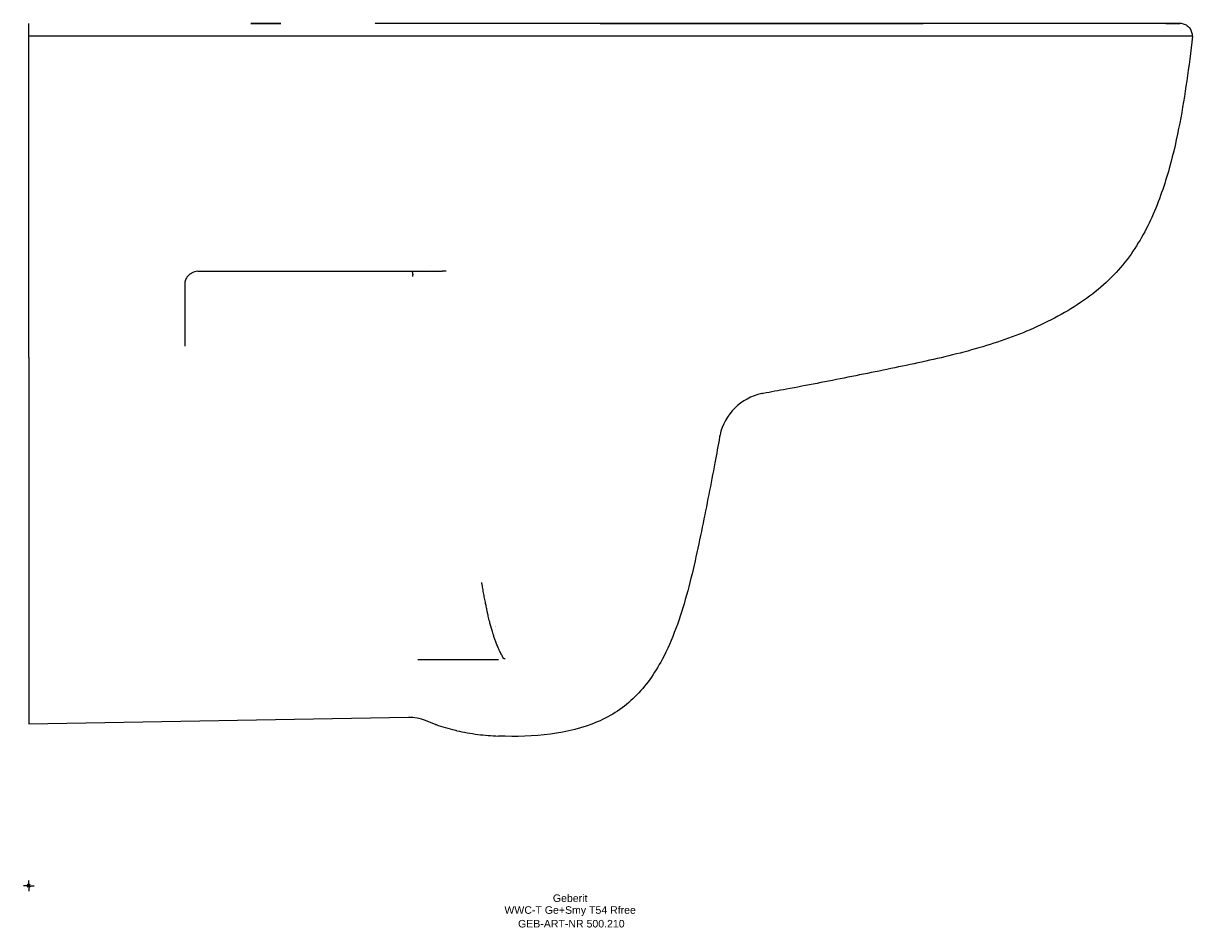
# Model space of a CAD drawing. Header units: millimetres. Extents: x -2 to 540, y -19 to 400.
import ezdxf
from ezdxf.enums import TextEntityAlignment as Align

# ---------------------------------------------------------------- set-up
doc = ezdxf.new("R2010")
doc.units = ezdxf.units.MM
doc.layers.get('0').update_dxf_attribs({"linetype": 'CONTINUOUS'})
for name, color, linetype, lineweight in [('Arbeitspunkt(DIN)', 7, 'CONTINUOUS', 25), ('GEB-ART-NR', 1, 'CONTINUOUS', 18), ('GEB-BEZUG', 2, 'CONTINUOUS', 25), ('GEB-TEXT', 5, 'CONTINUOUS', 18)]:
    doc.layers.add(name, color=color, linetype=linetype, lineweight=lineweight)
doc.layers.add('GEB-KONTUR-A', color=5, linetype='CONTINUOUS')
doc.styles.get("Standard").update_dxf_attribs({"font": 'arial.ttf'})

# ---------------------------------------------------------------- blocks, each defined once
blk = doc.blocks.new('Einfügepunkt')
at = {"layer": 'GEB-BEZUG'}
for p, q in [((-0.71, -0.71), (0.71, 0.71)), ((-0.71, 0.71), (0.71, -0.71))]:
    blk.add_line(p, q, dxfattribs=at)

msp = doc.modelspace()

# ---------------------------------------------------------------- linework, layer by layer
at = {"layer": 'Arbeitspunkt(DIN)', "ltscale": 25}
for q in [(-2.5, 0), (0, 2.5), (0, -2.5), (2.5, 0)]:
    msp.add_line((0, 0), q, dxfattribs=at)
at = {"layer": 'GEB-KONTUR-A', "ltscale": 25}
for p, q in [((504.88, 400), (504.88, 400)), ((186.55, 287.59), (186.55, 287.59)), ((186.57, 287.59), (186.57, 287.59)), ((0, 245.09), (0, 225.36)), ((0, 225.36), (0, 105)), ((214.43, 120.25), (214.43, 120.25)), ((214.46, 120.16), (214.46, 120.16)), ((216.64, 120.25), (216.64, 120.25)), ((216.66, 120.14), (216.66, 120.14)), ((176.11, 78.09), (0, 74.9))]:
    msp.add_line(p, q, dxfattribs=at)
msp.add_arc((78.5, 279), 6, 90.004, 120.613, dxfattribs=at)
for centre, major_axis, ratio, start_param, end_param in [((534.57, 395.19), (4.87, -2.29), 0.868375, 1.716758, 2.067928), ((534.63, 395.51), (4.79, -1.99), 0.840593, 1.298269, 1.66595), ((535.51, 394.63), (1.99, -4.79), 0.840593, 1.475643, 1.843323), ((535.19, 394.57), (2.29, -4.87), 0.868376, 1.073655, 1.424832), ((193.6, 291), (0, -6), 0.001054, 6.283176, 6.283183), ((345.15, 203.77), (-17.72, -17.64), 1, 4.133053, 5.285698), ((345.15, 203.77), (-18.09, -17.25), 1, 4.125789, 4.154501), ((345.15, 203.77), (-17.91, -17.45), 1, 5.296492, 5.331638), ((213.03, 107.5), (22.19, 1.99), 0.134496, 5.043725, 5.066298), ((235.88, 110.75), (74.8, 9.72), 0.538177, 4.122389, 4.267119), ((268.01, 121.85), (99.85, 28.32), 0.443654, 3.953044, 4.067128)]:
    msp.add_ellipse(centre, major_axis=major_axis, ratio=ratio, start_param=start_param, end_param=end_param, dxfattribs=at)
for points, knots in [([(0, 394), (0, 394.42), (0, 394.83), (0, 395.24), (0, 395.64), (0, 396.04), (0, 396.42), (0, 396.74), (0, 397.05), (0, 397.34), (0, 397.63), (0, 397.91), (0, 398.16), (0, 398.19), (0, 398.22), (0, 398.24), (0, 398.49), (0, 398.72), (0, 398.92), (0, 399.12), (0, 399.29), (0, 399.44), (0, 399.45), (0, 399.47), (0, 399.48), (0, 399.65), (0, 399.78), (0, 399.87), (0, 399.95), (0, 400), (0, 400)], [-0.9420141, -0.9420141, -0.9420141, -0.9420141, -0.8174848, -0.8174848, -0.8174848, -0.6929294, -0.6929294, -0.6929294, -0.5876513, -0.5876513, -0.5876513, -0.4822938, -0.4822938, -0.4822938, -0.471007, -0.471007, -0.471007, -0.3656474, -0.3656474, -0.3656474, -0.2603673, -0.2603673, -0.2603673, -0.2490847, -0.2490847, -0.2490847, -0.1245293, -0.1245293, -0.1245293, 0, 0, 0, 0]), ([(110, 400), (109.9, 400), (109.85, 400), (109.77, 400), (109.67, 400), (109.57, 400), (109.46, 400), (108.9, 400), (108.35, 400), (107.82, 400), (107.65, 400), (107.49, 400), (107.32, 400), (106.81, 400), (106.32, 400), (105.86, 400), (105.72, 400), (105.58, 400), (105.44, 400), (105.31, 400), (105.17, 400), (105.05, 400), (104.92, 400), (104.8, 400), (104.69, 400), (104.57, 400), (104.45, 400), (104.34, 400), (104.23, 400), (104.13, 400), (104.04, 400), (103.84, 400), (103.67, 400), (103.53, 400), (103.46, 400), (103.4, 400), (103.34, 400), (103.28, 400), (103.23, 400), (103.19, 400), (103.15, 400), (103.11, 400), (103.08, 400), (103.05, 400), (103.03, 400), (103.02, 400), (103, 400), (103, 400), (103, 400), (103, 400), (103.18, 400), (103.53, 400), (103.6, 400), (103.68, 400), (103.77, 400), (103.85, 400), (103.94, 400), (104.04, 400), (104.13, 400), (104.23, 400), (104.34, 400), (104.45, 400), (104.56, 400), (104.68, 400), (104.79, 400), (104.92, 400), (105.05, 400), (105.17, 400), (105.3, 400), (105.44, 400), (105.86, 400), (106.33, 400), (106.82, 400), (106.98, 400), (107.15, 400), (107.32, 400), (107.49, 400), (107.67, 400), (107.85, 400), (108.02, 400), (108.2, 400), (108.38, 400), (108.73, 400), (109.09, 400), (109.45, 400), (109.63, 400), (109.82, 400), (110, 400), (110.93, 400), (111.84, 400), (112.68, 400), (112.85, 400), (113.02, 400), (113.19, 400), (113.83, 400), (114.43, 400), (114.95, 400), (115.61, 400), (116.12, 400), (116.47, 400), (116.61, 400), (116.72, 400), (116.81, 400), (116.85, 400), (116.89, 400), (116.92, 400), (116.97, 400), (117, 400), (117, 400), (117, 400), (116.94, 400), (116.81, 400), (116.72, 400), (116.61, 400), (116.47, 400), (116.4, 400), (116.32, 400), (116.23, 400), (116.15, 400), (116.06, 400), (115.96, 400), (115.87, 400), (115.77, 400), (115.66, 400), (115.45, 400), (115.21, 400), (114.95, 400), (114.83, 400), (114.69, 400), (114.56, 400), (114.13, 400), (113.66, 400), (113.16, 400), (113, 400), (112.84, 400), (112.68, 400), (112.5, 400), (112.33, 400), (112.15, 400), (111.97, 400), (111.79, 400), (111.61, 400), (111.25, 400), (110.89, 400), (110.53, 400), (110.35, 400), (110.18, 400), (110, 400)], [0.0000001, 0.0000001, 0.0000001, 0.0000001, 0.005077, 0.005077, 0.005077, 0.0120992, 0.0120992, 0.0120992, 0.0503241, 0.0503241, 0.0503241, 0.0625206, 0.0625206, 0.0625206, 0.1007378, 0.1007378, 0.1007378, 0.1128854, 0.1128854, 0.1128854, 0.125, 0.125, 0.125, 0.1369079, 0.1369079, 0.1369079, 0.1495559, 0.1495559, 0.1495559, 0.1620992, 0.1620992, 0.1620992, 0.1874999, 0.1874999, 0.1874999, 0.2002839, 0.2002839, 0.2002839, 0.2128849, 0.2128849, 0.2128849, 0.2252998, 0.2252998, 0.2252998, 0.2376498, 0.2376498, 0.2376498, 0.2499999, 0.2499999, 0.2499999, 0.3124996, 0.3124996, 0.3124996, 0.3252853, 0.3252853, 0.3252853, 0.3378881, 0.3378881, 0.3378881, 0.3503047, 0.3503047, 0.3503047, 0.3626523, 0.3626523, 0.3626523, 0.3749999, 0.3749999, 0.3749999, 0.386913, 0.386913, 0.386913, 0.4248719, 0.4248719, 0.4248719, 0.4374995, 0.4374995, 0.4374995, 0.4502896, 0.4502896, 0.4502896, 0.4628968, 0.4628968, 0.4628968, 0.4876588, 0.4876588, 0.4876588, 0.4999999, 0.4999999, 0.4999999, 0.5625004, 0.5625004, 0.5625004, 0.5752891, 0.5752891, 0.5752891, 0.6249999, 0.6249999, 0.6249999, 0.6874999, 0.6874999, 0.6874999, 0.7128863, 0.7128863, 0.7128863, 0.7253017, 0.7253017, 0.7253017, 0.7499999, 0.7499999, 0.7499999, 0.7870952, 0.7870952, 0.7870952, 0.8125003, 0.8125003, 0.8125003, 0.8252818, 0.8252818, 0.8252818, 0.8378801, 0.8378801, 0.8378801, 0.8502922, 0.8502922, 0.8502922, 0.875, 0.875, 0.875, 0.8870679, 0.8870679, 0.8870679, 0.9253451, 0.9253451, 0.9253451, 0.9374727, 0.9374727, 0.9374727, 0.9504558, 0.9504558, 0.9504558, 0.9632667, 0.9632667, 0.9632667, 0.9881602, 0.9881602, 0.9881602, 1.0000001, 1.0000001, 1.0000001, 1.0000001]), ([(161.12, 400), (161.1, 400), (161.08, 400), (160.97, 400), (160.89, 400), (160.8, 400), (160.79, 400), (160.79, 400)], [0, 0, 0, 0, 0.0312348, 0.0312348, 0.21062, 0.21062, 0.227451, 0.227451, 0.227451, 0.227451]), ([(258, 400), (256.23, 400), (254.47, 400), (251.1, 400), (249.5, 400), (246.93, 400), (245.98, 400), (244.33, 400), (243.65, 400), (241.21, 400), (239.5, 400), (237.46, 400), (237.09, 400), (233.76, 400), (230.87, 400), (227.27, 400), (226.1, 400), (224.94, 400), (224.17, 400), (223.83, 400), (222.69, 400), (221.99, 400), (220.33, 400), (219.38, 400), (216.89, 400), (215.39, 400), (211.46, 400), (209.1, 400), (204.7, 400), (202.64, 400), (200.48, 400), (200.3, 400), (198.12, 400), (196.21, 400), (194.21, 400), (194.04, 400), (191.88, 400), (189.97, 400), (187.48, 400), (186.84, 400), (185.09, 400), (184.02, 400), (182.01, 400), (181.06, 400), (179.46, 400), (178.78, 400), (177.71, 400), (177.29, 400), (176.67, 400), (176.44, 400), (175.86, 400), (175.5, 400), (174.97, 400), (174.8, 400), (173.49, 400), (172.42, 400), (171.34, 400), (171.25, 400), (170.56, 400), (169.99, 400), (169.22, 400), (169, 400), (168.74, 400), (168.69, 400), (168.5, 400), (168.38, 400), (168.16, 400), (168.05, 400), (167.85, 400), (167.76, 400), (167.49, 400), (167.31, 400), (166.97, 400), (166.81, 400), (166.48, 400), (166.32, 400), (166.01, 400), (165.86, 400), (165.66, 400), (165.61, 400), (165.32, 400), (165.09, 400), (164.74, 400), (164.62, 400), (164.36, 400), (164.23, 400), (163.9, 400), (163.71, 400), (163.5, 400), (163.45, 400), (162.97, 400), (162.59, 400), (161.91, 400), (161.62, 400), (161.29, 400), (161.2, 400), (161.12, 400)], [0.0000038, 0.0000038, 0.0000038, 0.0000038, 0.0323982, 0.0323982, 0.0625, 0.0625, 0.0808949, 0.0808949, 0.09375, 0.09375, 0.125, 0.125, 0.1318071, 0.1318071, 0.1875, 0.1875, 0.203125, 0.2109375, 0.2109375, 0.21875, 0.21875, 0.2318416, 0.2318416, 0.25, 0.25, 0.2796812, 0.2796812, 0.328878, 0.328878, 0.375, 0.375, 0.3792043, 0.3792043, 0.4261805, 0.4261805, 0.4304715, 0.4304715, 0.4816671, 0.4816671, 0.5, 0.5, 0.53186, 0.53186, 0.5625, 0.5625, 0.5859375, 0.5859375, 0.6010865, 0.6010865, 0.609375, 0.609375, 0.625, 0.625, 0.6324016, 0.6324016, 0.6831189, 0.6831189, 0.6875, 0.6875, 0.71875, 0.71875, 0.7312553, 0.7312553, 0.734375, 0.734375, 0.7421875, 0.7421875, 0.75, 0.75, 0.756862, 0.756862, 0.7700114, 0.7700114, 0.7829327, 0.7829327, 0.7956355, 0.7956355, 0.808129, 0.808129, 0.8125, 0.8125, 0.8325214, 0.8325214, 0.84375, 0.84375, 0.8560633, 0.8560633, 0.875, 0.875, 0.8800575, 0.8800575, 0.9299556, 0.9299556, 0.979644, 0.979644, 0.9999999, 0.9999999, 0.9999999, 0.9999999]), ([(314.86, 400), (313.9, 400), (312.94, 400), (310.34, 400), (308.7, 400), (306.39, 400), (305.71, 400), (302.44, 400), (299.85, 400), (293.98, 400), (290.71, 400), (286.52, 400), (285.61, 400), (284.69, 400), (284.38, 400), (283.87, 400), (283.15, 400), (282.64, 400), (282.33, 400), (281.51, 400), (280.8, 400), (279.26, 400), (278.44, 400), (271.08, 400), (264.54, 400), (258, 400)], [0, 0, 0, 0, 0.0507051, 0.0507051, 0.1368346, 0.1368346, 0.172566, 0.172566, 0.3092084, 0.3092084, 0.4817228, 0.4817228, 0.5301006, 0.5301006, 0.5301006, 0.5464499, 0.5572395, 0.5680296, 0.5734248, 0.5734248, 0.6111948, 0.6111948, 0.6543676, 0.6543676, 1, 1, 1, 1]), ([(265.19, 400), (265.19, 400), (265.19, 400), (265.22, 400), (265.24, 400), (265.31, 400), (265.37, 400), (265.6, 400), (265.78, 400), (266.72, 400), (267.58, 400), (269.23, 400), (270.04, 400), (273.31, 400), (275.76, 400), (285.55, 400), (292.9, 400), (322.28, 400), (344.32, 400), (382.57, 400), (398.78, 400), (414.99, 400)], [3.605346, 3.605346, 3.605346, 3.605346, 3.620024, 3.620024, 3.635432, 3.635432, 3.6665, 3.6665, 3.728762, 3.728762, 3.980056, 3.980056, 4.225142, 4.225142, 4.959854, 4.959854, 7.16354, 7.16354, 13.774572, 13.774572, 18.638635, 18.638635, 18.638635, 18.638635]), ([(266.75, 400), (267.29, 400), (267.86, 400), (269.23, 400), (270.04, 400), (273.31, 400), (275.76, 400), (285.55, 400), (292.9, 400), (322.28, 400), (344.32, 400), (382.57, 400), (398.78, 400), (414.99, 400)], [3.81227, 3.81227, 3.81227, 3.81227, 3.980057, 3.980057, 4.225142, 4.225142, 4.959852, 4.959852, 7.163529, 7.163529, 13.774536, 13.774536, 18.638639, 18.638639, 18.638639, 18.638639]), ([(285.38, 400), (287.69, 400), (289.99, 400), (293.13, 400), (293.96, 400), (298.96, 400), (303.13, 400), (308.08, 400), (308.86, 400), (310.22, 400), (310.81, 400), (311.51, 400), (311.62, 400), (311.78, 400), (311.83, 400), (311.91, 400), (311.93, 400), (311.96, 400), (311.96, 400), (311.97, 400), (311.97, 400), (311.97, 400)], [0, 0, 0, 0, 0.691939, 0.691939, 0.941939, 0.941939, 2.19194, 2.19194, 2.426315, 2.426315, 2.602097, 2.602097, 2.635056, 2.635056, 2.650681, 2.650681, 2.658494, 2.658494, 2.658982, 2.658982, 2.659275, 2.659275, 2.659275, 2.659275]), ([(414.99, 400), (408.45, 400), (401.92, 400), (393.57, 400), (391.77, 400), (388.5, 400), (387.03, 400), (382.29, 400), (379.02, 400), (372.48, 400), (369.21, 400), (365.6, 400), (365.27, 400), (362, 400), (359.06, 400), (349.59, 400), (343.05, 400), (333.23, 400), (329.96, 400), (324.24, 400), (321.79, 400), (318.51, 400), (317.7, 400), (316.21, 400), (315.53, 400), (314.86, 400)], [0, 0, 0, 0, 0.196024, 0.196024, 0.25, 0.25, 0.293934, 0.293934, 0.391898, 0.391898, 0.489918, 0.489918, 0.5, 0.5, 0.587923, 0.587923, 0.783823, 0.783823, 0.881797, 0.881797, 0.955319, 0.955319, 0.979838, 0.979838, 1, 1, 1, 1]), ([(443.82, 400), (443.67, 400), (443.51, 400), (441.03, 400), (438.69, 400), (433.99, 400), (431.63, 400), (426.89, 400), (424.52, 400), (420.95, 400), (419.76, 400), (417.37, 400), (416.18, 400), (414.99, 400)], [0, 0, 0, 0, 0.01662, 0.01662, 0.261663, 0.261663, 0.507605, 0.507605, 0.753901, 0.753901, 0.87701, 0.87701, 1, 1, 1, 1]), ([(534, 400), (534, 400), (534, 400), (534, 400), (533.99, 400), (533.99, 400), (533.98, 400), (533.98, 400), (533.97, 400), (533.96, 400), (533.95, 400), (533.95, 400), (533.94, 400), (533.93, 400), (533.91, 400), (533.88, 400), (533.86, 400), (533.84, 400), (533.81, 400), (533.79, 400), (533.76, 400), (533.73, 400), (533.7, 400), (533.67, 400), (533.63, 400), (533.6, 400), (533.56, 400), (533.51, 400), (533.47, 400), (533.42, 400), (533.37, 400), (533.35, 400), (533.33, 400), (533.31, 400), (533.27, 400), (533.23, 400), (533.18, 400), (533.12, 400), (533.06, 400), (532.98, 400), (532.91, 400), (532.84, 400), (532.76, 400), (532.73, 400), (532.7, 400), (532.67, 400), (532.67, 400), (532.66, 400), (532.66, 400), (532.64, 400), (532.63, 400), (532.62, 400), (532.52, 400), (532.42, 400), (532.3, 400), (532.18, 400), (532.05, 400), (531.9, 400), (531.89, 400), (531.88, 400), (531.87, 400), (531.73, 400), (531.59, 400), (531.43, 400), (531.28, 400), (531.12, 400), (530.94, 400), (530.87, 400), (530.8, 400), (530.73, 400), (530.57, 400), (530.4, 400), (530.23, 400), (530.06, 400), (529.88, 400), (529.69, 400), (529.65, 400), (529.61, 400), (529.58, 400), (529.45, 400), (529.31, 400), (529.18, 400), (528.95, 400), (528.7, 400), (528.45, 400), (528.4, 400), (528.35, 400), (528.3, 400), (527.87, 400), (527.42, 400), (526.93, 400), (526.39, 400), (525.81, 400), (525.19, 400), (525.06, 400), (524.92, 400), (524.78, 400), (524.13, 400), (523.44, 400), (522.72, 400), (522, 400), (521.25, 400), (520.47, 400), (520.09, 400), (519.71, 400), (519.32, 400), (519.18, 400), (519.05, 400), (518.91, 400), (518.13, 400), (517.32, 400), (516.47, 400), (515.61, 400), (514.72, 400), (513.81, 400), (513.01, 400), (512.2, 400), (511.36, 400), (510.55, 400), (509.72, 400), (508.87, 400), (507.98, 400), (507.06, 400), (506.13, 400), (505.19, 400), (504.23, 400), (503.25, 400), (503.05, 400), (502.85, 400), (502.64, 400), (501.66, 400), (500.66, 400), (499.63, 400), (498.61, 400), (497.57, 400), (496.52, 400), (496.32, 400), (496.13, 400), (495.93, 400), (494.89, 400), (493.83, 400), (492.75, 400), (492.19, 400), (491.63, 400), (491.06, 400), (490.17, 400), (489.28, 400), (488.37, 400), (488.14, 400), (487.92, 400), (487.69, 400), (486.71, 400), (485.72, 400), (484.71, 400), (483.75, 400), (482.77, 400), (481.78, 400), (481.48, 400), (481.18, 400), (480.88, 400), (479.72, 400), (478.55, 400), (477.36, 400), (476.13, 400), (474.89, 400), (473.63, 400), (472.45, 400), (471.26, 400), (470.06, 400), (469.98, 400), (469.9, 400), (469.82, 400), (468.91, 400), (467.99, 400), (467.07, 400), (466.22, 400), (465.37, 400), (464.51, 400), (464.4, 400), (464.29, 400), (464.18, 400), (463.34, 400), (462.5, 400), (461.65, 400), (460.81, 400), (459.97, 400), (459.13, 400), (458.41, 400), (457.69, 400), (456.96, 400), (456.43, 400), (455.9, 400), (455.37, 400), (454.44, 400), (453.5, 400), (452.56, 400), (451.79, 400), (451.02, 400), (450.24, 400), (449.36, 400), (448.48, 400), (447.59, 400), (447.17, 400), (446.74, 400), (446.31, 400), (445.48, 400), (444.66, 400), (443.82, 400)], [0, 0, 0, 0, 0.0200165, 0.0200165, 0.0200165, 0.0411643, 0.0411643, 0.0411643, 0.0649318, 0.0649318, 0.0649318, 0.0716135, 0.0716135, 0.0716135, 0.1015755, 0.1015755, 0.1015755, 0.125, 0.125, 0.125, 0.1433456, 0.1433456, 0.1433456, 0.162349, 0.162349, 0.162349, 0.180463, 0.180463, 0.180463, 0.1975876, 0.1975876, 0.1975876, 0.2030813, 0.2030813, 0.2030813, 0.2149918, 0.2149918, 0.2149918, 0.2302556, 0.2302556, 0.2302556, 0.2450037, 0.2450037, 0.2450037, 0.25, 0.25, 0.25, 0.2507245, 0.2507245, 0.2507245, 0.2527539, 0.2527539, 0.2527539, 0.2685942, 0.2685942, 0.2685942, 0.2850765, 0.2850765, 0.2850765, 0.2864973, 0.2864973, 0.2864973, 0.3015826, 0.3015826, 0.3015826, 0.3163319, 0.3163319, 0.3163319, 0.322368, 0.322368, 0.322368, 0.3349174, 0.3349174, 0.3349174, 0.3474668, 0.3474668, 0.3474668, 0.3498809, 0.3498809, 0.3498809, 0.358261, 0.358261, 0.358261, 0.3723594, 0.3723594, 0.3723594, 0.375, 0.375, 0.375, 0.3981887, 0.3981887, 0.3981887, 0.4240495, 0.4240495, 0.4240495, 0.4297888, 0.4297888, 0.4297888, 0.4565194, 0.4565194, 0.4565194, 0.4829919, 0.4829919, 0.4829919, 0.4956717, 0.4956717, 0.4956717, 0.5, 0.5, 0.5, 0.5251173, 0.5251173, 0.5251173, 0.5507552, 0.5507552, 0.5507552, 0.5729413, 0.5729413, 0.5729413, 0.5944791, 0.5944791, 0.5944791, 0.6170935, 0.6170935, 0.6170935, 0.639851, 0.639851, 0.639851, 0.644535, 0.644535, 0.644535, 0.6672117, 0.6672117, 0.6672117, 0.6898238, 0.6898238, 0.6898238, 0.6939941, 0.6939941, 0.6939941, 0.7161132, 0.7161132, 0.7161132, 0.7276113, 0.7276113, 0.7276113, 0.7455195, 0.7455195, 0.7455195, 0.75, 0.75, 0.75, 0.7691967, 0.7691967, 0.7691967, 0.7876891, 0.7876891, 0.7876891, 0.7932954, 0.7932954, 0.7932954, 0.8148066, 0.8148066, 0.8148066, 0.8370426, 0.8370426, 0.8370426, 0.857909, 0.857909, 0.857909, 0.8592787, 0.8592787, 0.8592787, 0.875, 0.875, 0.875, 0.8893904, 0.8893904, 0.8893904, 0.8912281, 0.8912281, 0.8912281, 0.9053361, 0.9053361, 0.9053361, 0.9191768, 0.9191768, 0.9191768, 0.9309681, 0.9309681, 0.9309681, 0.9395622, 0.9395622, 0.9395622, 0.9545201, 0.9545201, 0.9545201, 0.9667891, 0.9667891, 0.9667891, 0.9805906, 0.9805906, 0.9805906, 0.987238, 0.987238, 0.987238, 1, 1, 1, 1]), ([(534, 400), (534, 400), (533.98, 400), (533.78, 400), (533.39, 400), (532.7, 400), (531.93, 400), (530.81, 400), (528.73, 400), (523.57, 400), (514.49, 400), (502.84, 400), (492.93, 400), (481.95, 400), (469.97, 400), (459.24, 400), (451.29, 400), (447.76, 400), (446.52, 400)], [0, 0, 0, 0, 0.0716025, 0.143205, 0.2148076, 0.2506088, 0.2864101, 0.3222113, 0.3580126, 0.4296151, 0.5728201, 0.6444227, 0.7160252, 0.7876277, 0.8592302, 0.9308327, 0.966634, 0.9860772, 0.9860772, 0.9860772, 0.9860772]), ([(256.55, 394), (253.83, 394), (247.98, 394), (236, 394), (220.91, 394), (203.44, 394), (180.91, 394), (153.97, 394), (122.99, 394), (92.75, 394), (62.63, 394), (32.02, 394), (10.87, 394), (0, 394)], [0, 0, 0, 0, 0.026668, 0.058066, 0.120861, 0.183657, 0.246452, 0.372044, 0.497635, 0.623226, 0.748817, 0.874409, 1, 1, 1, 1]), ([(0, 285), (0, 285.85), (0, 286.72), (0, 288.51), (0, 289.44), (0, 291.35), (0, 292.32), (0, 293.74), (0, 294.16), (0, 295.56), (0, 296.54), (0, 298.53), (0, 299.55), (0, 301.08), (0, 301.57), (0, 302.72), (0, 303.37), (0, 304.53), (0, 305.03), (0, 305.63), (0, 305.73), (0, 305.86), (0, 305.89), (0, 306.14), (0, 306.37), (0, 306.81), (0, 307.03), (0, 307.48), (0, 307.7), (0, 308), (0, 308.08), (0, 308.18), (0, 308.19), (0, 308.21), (0, 308.22), (0, 308.46), (0, 308.7), (0, 309.19), (0, 309.43), (0, 309.78), (0, 309.89), (0, 310.91), (0, 311.84), (0, 313.72), (0, 314.67), (0, 316.59), (0, 317.56), (0, 318.83), (0, 319.1), (0, 320.4), (0, 321.44), (0, 323.62), (0, 324.77), (0, 327.1), (0, 328.28), (0, 330.4), (0, 331.31), (0, 332.65), (0, 333.06), (0, 333.66), (0, 333.89), (0, 334.12), (0, 334.16), (0, 334.17), (0, 334.34), (0, 334.5), (0, 334.82), (0, 334.98), (0, 335.29), (0, 335.45), (0, 335.61), (0, 335.63), (0, 335.65), (0, 335.66), (0, 336.74), (0, 337.82), (0, 339.92), (0, 340.94), (0, 342.97), (0, 343.98), (0, 346), (0, 347.01), (0, 349), (0, 349.97), (0, 351.01), (0, 351.08), (0, 352.04), (0, 352.95), (0, 354.74), (0, 355.63), (0, 357.38), (0, 358.25), (0, 359.97), (0, 360.81), (0, 362.26), (0, 362.86), (0, 363.7), (0, 363.93), (0, 364.26), (0, 364.36), (0, 364.51), (0, 364.56), (0, 364.61), (0, 364.61), (0, 364.71), (0, 364.8), (0, 364.95), (0, 365.02), (0, 365.09), (0, 365.09), (0, 365.09), (0, 365.1), (0, 365.26), (0, 365.43), (0, 365.71), (0, 365.82), (0, 365.98), (0, 366.02), (0, 366.09), (0, 366.11), (0, 366.14), (0, 366.15), (0, 366.82), (0, 367.48), (0, 368.88), (0, 369.61), (0, 370.77), (0, 371.18), (0, 372.15), (0, 372.7), (0, 373.97), (0, 374.7), (0, 376.13), (0, 376.84), (0, 377.95), (0, 378.34), (0, 379.39), (0, 380.05), (0, 381.36), (0, 382), (0, 383.29), (0, 383.93), (0, 385.21), (0, 385.84), (0, 387.09), (0, 387.71), (0, 388.93), (0, 389.54), (0, 390.79), (0, 391.43), (0, 392.66), (0, 393.26), (0, 393.9), (0, 393.95), (0, 394)], [0, 0, 0, 0, 0.032778, 0.032778, 0.066816, 0.066816, 0.101024, 0.101024, 0.115693, 0.115693, 0.148453, 0.148453, 0.181514, 0.181514, 0.197165, 0.197165, 0.217665, 0.217665, 0.23304, 0.23304, 0.235923, 0.235923, 0.236956, 0.236956, 0.243678, 0.243678, 0.250422, 0.250422, 0.257244, 0.257244, 0.259984, 0.259984, 0.260372, 0.260372, 0.260594, 0.260594, 0.268245, 0.268245, 0.275782, 0.275782, 0.279165, 0.279165, 0.30733, 0.30733, 0.335297, 0.335297, 0.362982, 0.362982, 0.370705, 0.370705, 0.399084, 0.399084, 0.429543, 0.429543, 0.460003, 0.460003, 0.483029, 0.483029, 0.493103, 0.493103, 0.497825, 0.498706, 0.498706, 0.498847, 0.498847, 0.502977, 0.502977, 0.507391, 0.507391, 0.511666, 0.511666, 0.512002, 0.512002, 0.512272, 0.512272, 0.541209, 0.541209, 0.567877, 0.567877, 0.593546, 0.593546, 0.618878, 0.618878, 0.642658, 0.642658, 0.644209, 0.644209, 0.665998, 0.665998, 0.686945, 0.686945, 0.707164, 0.707164, 0.726423, 0.726423, 0.74013, 0.74013, 0.74527, 0.74527, 0.747518, 0.747518, 0.748573, 0.748573, 0.748692, 0.748692, 0.750726, 0.750726, 0.752634, 0.752634, 0.752727, 0.752727, 0.7528, 0.7528, 0.757714, 0.757714, 0.760656, 0.760656, 0.761943, 0.761943, 0.762546, 0.762546, 0.762755, 0.762755, 0.78125, 0.78125, 0.801286, 0.801286, 0.8125, 0.8125, 0.827275, 0.827275, 0.846406, 0.846406, 0.864921, 0.864921, 0.875, 0.875, 0.891828, 0.891828, 0.908212, 0.908212, 0.924182, 0.924182, 0.939764, 0.939764, 0.954823, 0.954823, 0.969558, 0.969558, 0.984779, 0.984779, 0.998879, 0.998879, 1, 1, 1, 1]), ([(525.39, 394), (525.14, 394), (524.89, 394), (521.45, 394), (517.79, 394), (510.8, 394), (507.68, 394), (503, 394), (501.61, 394), (495.29, 394), (490.02, 394), (481.68, 394), (478.84, 394), (472.99, 394), (469.97, 394), (464.43, 394), (461.95, 394), (458.8, 394), (458.18, 394), (454.4, 394), (451.2, 394), (445.89, 394), (443.82, 394), (440.52, 394), (439.31, 394), (434.77, 394), (431.42, 394), (421.27, 394), (414.44, 394), (406.7, 394), (405.79, 394), (402.36, 394), (399.83, 394), (393.87, 394), (390.44, 394), (386.78, 394), (386.56, 394), (380.16, 394), (373.99, 394), (367.36, 394), (366.91, 394), (359.63, 394), (352.8, 394), (340.89, 394), (335.8, 394), (328.99, 394), (327.26, 394), (318.74, 394), (311.94, 394), (298.36, 394), (291.57, 394), (275.37, 394), (265.96, 394), (256.55, 394)], [0, 0, 0, 0, 0.005544, 0.005544, 0.075248, 0.075248, 0.125, 0.125, 0.14539, 0.14539, 0.215488, 0.215488, 0.25, 0.25, 0.284924, 0.284924, 0.3125, 0.3125, 0.319273, 0.319273, 0.353432, 0.353432, 0.375, 0.375, 0.387532, 0.387532, 0.421778, 0.421778, 0.490794, 0.490794, 0.5, 0.5, 0.525509, 0.525509, 0.560244, 0.560244, 0.5625, 0.5625, 0.625, 0.625, 0.629543, 0.629543, 0.698593, 0.698593, 0.75, 0.75, 0.767477, 0.767477, 0.836209, 0.836209, 0.904809, 0.904809, 1, 1, 1, 1]), ([(540, 394), (539.1, 386.71), (537.39, 373.27), (534.24, 353.99), (530.4, 336.52), (525.81, 321.58), (521.42, 310.37), (515.84, 299.4), (508.93, 289.11), (500.14, 279.68), (486.09, 268.47), (464.95, 257.17), (442.15, 249.57), (423.32, 244.87), (404.21, 240.71), (380.04, 235.78), (357.31, 231.37), (344.36, 229.02), (340.79, 228.39)], [0, 0, 0, 0, 0.093333, 0.186665, 0.279998, 0.326664, 0.37333, 0.415771, 0.458212, 0.500653, 0.543094, 0.627976, 0.712858, 0.755299, 0.79774, 0.882622, 0.967504, 1, 1, 1, 1]), ([(540, 394), (540, 394), (540, 394), (540, 394), (539.99, 394), (539.99, 394), (539.99, 394), (539.98, 394), (539.97, 394), (539.96, 394), (539.96, 394), (539.94, 394), (539.93, 394), (539.92, 394), (539.9, 394), (539.88, 394), (539.88, 394), (539.88, 394), (539.88, 394), (539.86, 394), (539.84, 394), (539.81, 394), (539.81, 394), (539.81, 394), (539.81, 394), (539.79, 394), (539.78, 394), (539.76, 394), (539.74, 394), (539.73, 394), (539.71, 394), (539.66, 394), (539.61, 394), (539.54, 394), (539.47, 394), (539.4, 394), (539.3, 394), (539.23, 394), (539.14, 394), (539.03, 394), (538.94, 394), (538.83, 394), (538.71, 394), (538.7, 394), (538.69, 394), (538.68, 394), (538.66, 394), (538.65, 394), (538.63, 394), (538.62, 394), (538.61, 394), (538.59, 394), (538.57, 394), (538.55, 394), (538.52, 394), (538.42, 394), (538.3, 394), (538.18, 394), (538.03, 394), (537.87, 394), (537.7, 394), (537.6, 394), (537.49, 394), (537.37, 394), (537.25, 394), (537.12, 394), (536.99, 394), (536.71, 394), (536.4, 394), (536.06, 394), (535.86, 394), (535.64, 394), (535.42, 394), (535.11, 394), (534.79, 394), (534.45, 394), (534.33, 394), (534.21, 394), (534.08, 394), (533.65, 394), (533.19, 394), (532.7, 394), (532.68, 394), (532.65, 394), (532.63, 394), (532.09, 394), (531.53, 394), (530.93, 394), (530.34, 394), (529.71, 394), (529.06, 394), (528.41, 394), (527.74, 394), (527.04, 394), (526.5, 394), (525.95, 394), (525.39, 394)], [0, 0, 0, 0, 0.037357, 0.037357, 0.037357, 0.075719, 0.075719, 0.075719, 0.115791, 0.115791, 0.115791, 0.157052, 0.157052, 0.157052, 0.200242, 0.200242, 0.200242, 0.203226, 0.203226, 0.203226, 0.249196, 0.249196, 0.249196, 0.25, 0.25, 0.25, 0.278552, 0.278552, 0.278552, 0.298635, 0.298635, 0.298635, 0.354132, 0.354132, 0.354132, 0.40761, 0.40761, 0.40761, 0.453805, 0.453805, 0.453805, 0.496244, 0.496244, 0.496244, 0.5, 0.5, 0.5, 0.505088, 0.505088, 0.505088, 0.509188, 0.509188, 0.509188, 0.516636, 0.516636, 0.516636, 0.549958, 0.549958, 0.549958, 0.588028, 0.588028, 0.588028, 0.610244, 0.610244, 0.610244, 0.633732, 0.633732, 0.633732, 0.682171, 0.682171, 0.682171, 0.71121, 0.71121, 0.71121, 0.75, 0.75, 0.75, 0.763372, 0.763372, 0.763372, 0.809953, 0.809953, 0.809953, 0.812421, 0.812421, 0.812421, 0.862978, 0.862978, 0.862978, 0.913085, 0.913085, 0.913085, 0.96251, 0.96251, 0.96251, 1, 1, 1, 1]), ([(0, 245.09), (0, 245.51), (0, 245.93), (0, 246.34), (0, 246.76), (0, 247.18), (0, 247.59), (0, 248.02), (0, 248.43), (0, 248.85), (0, 249.28), (0, 249.7), (0, 250.12), (0, 250.55), (0, 250.97), (0, 251.39), (0, 251.83), (0, 252.25), (0, 252.67), (0, 252.88), (0, 253.09), (0, 253.29), (0, 253.31), (0, 253.32), (0, 253.34), (0, 253.41), (0, 253.5), (0, 253.59), (0, 253.67), (0, 253.76), (0, 253.84), (0, 253.89), (0, 253.94), (0, 253.99), (0, 254.01), (0, 254.04), (0, 254.06), (0, 254.07), (0, 254.08), (0, 254.1), (0, 254.1), (0, 254.1), (0, 254.11), (0, 254.62), (0, 255.13), (0, 255.64), (0, 256.16), (0, 256.69), (0, 257.21), (0, 257.6), (0, 258), (0, 258.39), (0, 258.93), (0, 259.46), (0, 259.99), (0, 260.53), (0, 261.07), (0, 261.61), (0, 261.79), (0, 261.97), (0, 262.14), (0, 262.28), (0, 262.41), (0, 262.54), (0, 262.62), (0, 262.7), (0, 262.79), (0, 262.88), (0, 262.96), (0, 263.05), (0, 263.12), (0, 263.2), (0, 263.27), (0, 263.29), (0, 263.3), (0, 263.31), (0, 263.32), (0, 263.33), (0, 263.34), (0, 263.34), (0, 263.34), (0, 263.35), (0, 263.54), (0, 263.73), (0, 263.92), (0, 264.37), (0, 264.83), (0, 265.28), (0, 265.96), (0, 266.63), (0, 267.32), (0, 267.55), (0, 267.78), (0, 268.01), (0, 268.71), (0, 269.41), (0, 270.12), (0, 270.86), (0, 271.6), (0, 272.34), (0, 272.75), (0, 273.15), (0, 273.56), (0, 274.31), (0, 275.07), (0, 275.84), (0, 276.64), (0, 277.44), (0, 278.25), (0, 279.08), (0, 279.91), (0, 280.75), (0, 281.63), (0, 282.52), (0, 283.41), (0, 283.94), (0, 284.47), (0, 285)], [0, 0, 0, 0, 0.0354985, 0.0354985, 0.0354985, 0.0717393, 0.0717393, 0.0717393, 0.1087956, 0.1087956, 0.1087956, 0.1472324, 0.1472324, 0.1472324, 0.1866657, 0.1866657, 0.1866657, 0.2272294, 0.2272294, 0.2272294, 0.2470526, 0.2470526, 0.2470526, 0.2486897, 0.2486897, 0.2486897, 0.2560257, 0.2560257, 0.2560257, 0.2626728, 0.2626728, 0.2626728, 0.2665209, 0.2665209, 0.2665209, 0.2683849, 0.2683849, 0.2683849, 0.2693023, 0.2693023, 0.2693023, 0.2695837, 0.2695837, 0.2695837, 0.3111219, 0.3111219, 0.3111219, 0.3535337, 0.3535337, 0.3535337, 0.3858147, 0.3858147, 0.3858147, 0.4291943, 0.4291943, 0.4291943, 0.4736652, 0.4736652, 0.4736652, 0.4880614, 0.4880614, 0.4880614, 0.4991072, 0.4991072, 0.4991072, 0.5053886, 0.5053886, 0.5053886, 0.5111596, 0.5111596, 0.5111596, 0.5161822, 0.5161822, 0.5161822, 0.517124, 0.517124, 0.517124, 0.5176461, 0.5176461, 0.5176461, 0.5179259, 0.5179259, 0.5179259, 0.53125, 0.53125, 0.53125, 0.5625, 0.5625, 0.5625, 0.6092114, 0.6092114, 0.6092114, 0.625, 0.625, 0.625, 0.6728996, 0.6728996, 0.6728996, 0.7228958, 0.7228958, 0.7228958, 0.75, 0.75, 0.75, 0.8006029, 0.8006029, 0.8006029, 0.8536808, 0.8536808, 0.8536808, 0.9083437, 0.9083437, 0.9083437, 0.9658029, 0.9658029, 0.9658029, 1, 1, 1, 1]), ([(73.32, 282.04), (73.4, 282.16), (73.55, 282.4), (73.82, 282.76), (74.1, 283.09), (74.42, 283.4), (74.75, 283.69), (75, 283.87), (75.12, 283.96)], [0, 0, 0, 0, 0.188765, 0.368622, 0.539649, 0.701812, 0.855122, 1, 1, 1, 1]), ([(75.12, 283.96), (75.16, 283.98), (75.23, 284.03), (75.33, 284.1), (75.4, 284.14), (75.44, 284.16)], [0, 0, 0, 0, 0.3357035, 0.6671627, 0.9999475, 0.9999475, 0.9999475, 0.9999475]), ([(78.5, 285), (85.56, 285), (92.61, 285), (109.56, 285), (119.45, 285), (138.07, 285), (146.8, 285), (159.96, 285), (164.39, 285), (172.22, 285), (175.61, 285), (183.25, 285), (187.49, 285), (191.73, 285)], [0, 0, 0, 0, 0.1839163, 0.1839163, 0.4417103, 0.4417103, 0.6691859, 0.6691859, 0.784749, 0.784749, 0.8731693, 0.8731693, 0.9837176, 0.9837176, 0.9837176, 0.9837176]), ([(177.31, 285), (177.31, 285), (177.31, 285), (177.58, 285), (177.78, 284.86), (177.96, 284.52), (177.99, 284.43), (178.15, 283.89), (178.16, 283.29), (178.07, 282.57)], [-0.0011739, -0.0011739, -0.0011739, -0.0011739, 0, 0, 0.2413116, 0.2413116, 0.3219361, 0.3219361, 0.6450464, 0.6450464, 0.6450464, 0.6450464]), ([(72.5, 279), (72.5, 279.1), (72.5, 279.2), (72.51, 279.39), (72.52, 279.49), (72.54, 279.68), (72.55, 279.78), (72.58, 279.97), (72.59, 280.06), (72.63, 280.25), (72.65, 280.35), (72.7, 280.53), (72.72, 280.63), (72.78, 280.81), (72.81, 280.9), (72.87, 281.08), (72.91, 281.17), (72.98, 281.35), (73.02, 281.44), (73.1, 281.62), (73.14, 281.7), (73.23, 281.87), (73.28, 281.95), (73.32, 282.04)], [0, 0, 0, 0, 0.0898969, 0.0898969, 0.1811688, 0.1811688, 0.2735512, 0.2735512, 0.3669565, 0.3669565, 0.4605355, 0.4605355, 0.5539161, 0.5539161, 0.646738, 0.646738, 0.738064, 0.738064, 0.8283062, 0.8283062, 0.9164705, 0.9164705, 1, 1, 1, 1]), ([(72.5, 250.26), (72.5, 250.32), (72.5, 250.39), (72.5, 251.37), (72.5, 252.33), (72.5, 254.35), (72.5, 255.4), (72.5, 257.51), (72.5, 258.55), (72.5, 260.55), (72.5, 261.51), (72.5, 262.65), (72.5, 262.81), (72.5, 263.69), (72.5, 264.42), (72.5, 265.96), (72.5, 266.78), (72.5, 268.36), (72.5, 269.11), (72.5, 270.57), (72.5, 271.26), (72.5, 272.6), (72.5, 273.24), (72.5, 274.47), (72.5, 275.06), (72.5, 276.19), (72.5, 276.73), (72.5, 277.39), (72.5, 277.5), (72.5, 278), (72.5, 278.38), (72.5, 278.84), (72.5, 278.91), (72.5, 278.98)], [0, 0, 0, 0, 0.0090094, 0.0090094, 0.1357281, 0.1357281, 0.2637554, 0.2637554, 0.3811189, 0.3811189, 0.4835022, 0.4835022, 0.5, 0.5, 0.5742134, 0.5742134, 0.6548618, 0.6548618, 0.7269648, 0.7269648, 0.7916722, 0.7916722, 0.849947, 0.849947, 0.9025731, 0.9025731, 0.9501882, 0.9501882, 0.9599038, 0.9599038, 0.9933525, 0.9933525, 0.9994861, 0.9994861, 0.9994861, 0.9994861]), ([(320.55, 208.23), (319.82, 204.21), (317.3, 190.47), (313.62, 171.66), (309.21, 150.72), (305.35, 134.69), (300.47, 119.11), (296.27, 109.5), (293.86, 105)], [0, 0, 0, 0, 0.120889, 0.413926, 0.560444, 0.706963, 0.853481, 1, 1, 1, 1]), ([(214.51, 119.95), (214.34, 120.58), (214.17, 121.22), (214, 121.85), (213.97, 121.99), (213.93, 122.13), (213.89, 122.27), (213.88, 122.32), (213.87, 122.37), (213.85, 122.43), (213.63, 123.31), (213.41, 124.21), (213.2, 125.1), (213.06, 125.71), (212.92, 126.32), (212.79, 126.93), (212.64, 127.62), (212.49, 128.31), (212.35, 128.99), (212.22, 129.66), (212.08, 130.32), (211.95, 130.99), (211.92, 131.15), (211.89, 131.31), (211.86, 131.48), (211.69, 132.32), (211.53, 133.17), (211.37, 134.02), (211.21, 134.87), (211.06, 135.72), (210.9, 136.56), (210.75, 137.41), (210.6, 138.26), (210.45, 139.1), (210.41, 139.32), (210.37, 139.53), (210.33, 139.74), (210.28, 140.03), (210.23, 140.31), (210.18, 140.6)], [0.4307981, 0.4307981, 0.4307981, 0.4307981, 0.483958, 0.483958, 0.483958, 0.4956712, 0.4956712, 0.4956712, 0.4998915, 0.4998915, 0.4998915, 0.5742463, 0.5742463, 0.5742463, 0.6249468, 0.6249468, 0.6249468, 0.6816945, 0.6816945, 0.6816945, 0.7366564, 0.7366564, 0.7366564, 0.7499955, 0.7499955, 0.7499955, 0.8198228, 0.8198228, 0.8198228, 0.8895315, 0.8895315, 0.8895315, 0.9590997, 0.9590997, 0.9590997, 0.9765265, 0.9765265, 0.9765265, 1, 1, 1, 1]), ([(220.44, 105.36), (220.44, 105.37), (220.43, 105.37), (220.43, 105.37), (220.43, 105.38), (220.42, 105.38), (220.42, 105.38), (220.41, 105.39), (220.4, 105.39), (220.39, 105.4), (220.38, 105.41), (220.36, 105.43), (220.35, 105.44), (220.32, 105.47), (220.29, 105.5), (220.27, 105.53), (220.24, 105.56), (220.22, 105.59), (220.19, 105.62), (220.19, 105.62), (220.18, 105.63), (220.18, 105.63), (220.16, 105.66), (220.15, 105.68), (220.13, 105.71), (220.13, 105.71), (220.12, 105.72), (220.12, 105.73), (220.11, 105.73), (220.11, 105.74), (220.1, 105.75), (220.1, 105.76), (220.09, 105.76), (220.09, 105.77), (220.08, 105.79), (220.07, 105.8), (220.06, 105.82), (220.04, 105.85), (220.02, 105.88), (220.01, 105.91), (219.99, 105.94), (219.97, 105.98), (219.96, 106.01), (219.95, 106.02), (219.94, 106.04), (219.94, 106.05), (219.93, 106.06), (219.92, 106.07), (219.92, 106.09), (219.91, 106.1), (219.91, 106.11), (219.9, 106.12), (219.88, 106.16), (219.86, 106.19), (219.85, 106.22), (219.77, 106.38), (219.68, 106.54), (219.6, 106.7), (219.6, 106.71), (219.59, 106.73), (219.58, 106.74), (219.5, 106.9), (219.41, 107.07), (219.32, 107.24), (219.16, 107.55), (219, 107.86), (218.84, 108.18), (218.66, 108.54), (218.49, 108.9), (218.32, 109.27), (218.31, 109.28), (218.31, 109.29), (218.3, 109.29), (218.18, 109.56), (218.06, 109.82), (217.94, 110.09), (217.82, 110.36), (217.71, 110.63), (217.59, 110.9), (217.47, 111.18), (217.35, 111.47), (217.24, 111.75), (217.12, 112.05), (217, 112.35), (216.88, 112.65), (216.77, 112.96), (216.65, 113.26), (216.54, 113.57), (216.54, 113.57), (216.54, 113.58), (216.53, 113.59), (216.35, 114.1), (216.17, 114.61), (215.99, 115.12), (215.81, 115.67), (215.63, 116.22), (215.45, 116.77), (215.33, 117.17), (215.21, 117.56), (215.09, 117.96), (214.91, 118.56), (214.73, 119.17), (214.56, 119.77), (214.55, 119.83), (214.53, 119.89), (214.51, 119.95)], [0.0019394, 0.0019394, 0.0019394, 0.0019394, 0.0023539, 0.0023539, 0.0023539, 0.0027685, 0.0027685, 0.0027685, 0.0035976, 0.0035976, 0.0035976, 0.0052559, 0.0052559, 0.0052559, 0.0085724, 0.0085724, 0.0085724, 0.0118222, 0.0118222, 0.0118222, 0.0123582, 0.0123582, 0.0123582, 0.0148705, 0.0148705, 0.0148705, 0.015445, 0.015445, 0.015445, 0.0161896, 0.0161896, 0.0161896, 0.0169342, 0.0169342, 0.0169342, 0.0184234, 0.0184234, 0.0184234, 0.0214018, 0.0214018, 0.0214018, 0.024441, 0.024441, 0.024441, 0.0256081, 0.0256081, 0.0256081, 0.0267313, 0.0267313, 0.0267313, 0.0278545, 0.0278545, 0.0278545, 0.0310248, 0.0310248, 0.0310248, 0.0458617, 0.0458617, 0.0458617, 0.0468762, 0.0468762, 0.0468762, 0.0623361, 0.0623361, 0.0623361, 0.0910506, 0.0910506, 0.0910506, 0.1239693, 0.1239693, 0.1239693, 0.1248144, 0.1248144, 0.1248144, 0.1484042, 0.1484042, 0.1484042, 0.1724578, 0.1724578, 0.1724578, 0.1973146, 0.1973146, 0.1973146, 0.2235861, 0.2235861, 0.2235861, 0.2498576, 0.2498576, 0.2498576, 0.2505942, 0.2505942, 0.2505942, 0.2945089, 0.2945089, 0.2945089, 0.3412694, 0.3412694, 0.3412694, 0.3748722, 0.3748722, 0.3748722, 0.425787, 0.425787, 0.425787, 0.4307981, 0.4307981, 0.4307981, 0.4307981]), ([(0, 105), (0, 99.89), (0, 95.06), (0, 88.91), (0, 87.04), (0, 83.78), (0, 82.38), (0, 80), (0, 78.01), (0, 76.74), (0, 75.27), (0, 74.9), (0, 74.9)], [0.0000001, 0.0000001, 0.0000001, 0.0000001, 0.2500001, 0.2500001, 0.3750001, 0.3750001, 0.5000001, 0.5000001, 0.6250001, 0.75, 0.75, 1, 1, 1, 1]), ([(180.55, 105), (180.61, 105), (180.67, 105), (180.73, 105), (181.32, 105), (185.41, 105), (189.91, 105), (193.22, 105), (196.75, 105), (199.28, 105), (202.4, 105), (205.52, 105), (208.64, 105), (210.2, 105), (211.76, 105), (213.32, 105), (213.63, 105), (217.66, 105), (218, 105)], [-0.0174048, -0.0174048, -0.0174048, -0.0174048, 0, 0, 0, 0.1769052, 0.1769052, 0.1769052, 0.3066781, 0.3066781, 0.3066781, 0.4668132, 0.4668132, 0.4668132, 0.5468808, 0.5468808, 0.5468808, 0.5628943, 0.5628943, 0.5628943, 0.5628943]), ([(293.86, 105), (290.37, 98.47), (284.16, 89.64), (273.41, 80.76), (260.84, 74.11), (242.39, 69.59), (226.12, 69.06), (218, 69.43)], [0, 0, 0, 0, 0.25, 0.375, 0.5, 0.75, 1, 1, 1, 1]), ([(220.44, 105.36), (220.4, 105.4), (220.35, 105.43), (220.32, 105.48), (220.28, 105.51), (220.25, 105.55), (220.21, 105.6), (220.19, 105.63), (220.17, 105.66), (220.15, 105.69)], [0.00224422, 0.00224422, 0.00224422, 0.00224422, 0.0069561, 0.0069561, 0.0069561, 0.01131581, 0.01131581, 0.01131581, 0.01434959, 0.01434959, 0.01434959, 0.01434959]), ([(220.49, 105.32), (220.49, 105.32), (220.49, 105.32), (220.49, 105.33), (220.49, 105.33), (220.49, 105.33), (220.49, 105.33), (220.48, 105.34), (220.47, 105.34), (220.46, 105.35), (220.45, 105.36), (220.44, 105.36)], [0.000400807, 0.000400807, 0.000400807, 0.000400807, 0.000457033, 0.000457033, 0.000942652, 0.000942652, 0.001920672, 0.001920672, 0.003765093, 0.003765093, 0.007114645, 0.007114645, 0.007114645, 0.007114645]), ([(189.11, 74.59), (188.96, 74.64), (187.25, 75.27), (185.59, 75.97), (184.08, 76.59)], [0, 0, 0, 0, 0.0867033, 0.9999998, 0.9999998, 0.9999998, 0.9999998]), ([(198.61, 71.89), (198.38, 71.94), (195.1, 72.68), (191.92, 73.57), (189.11, 74.59)], [0, 0, 0, 0, 0.069053, 1, 1, 1, 1])]:
    msp.add_open_spline(points, degree=3, knots=knots, dxfattribs=at)
for points in [[(160.29, 400), (160.29, 400), (160.29, 400), (160.29, 400)], [(527.5, 400), (529.66, 400), (531.83, 400), (534, 400)], [(537.53, 398.85), (537.78, 398.67), (538.26, 398.26), (538.67, 397.78), (538.85, 397.53)], [(193.6, 285), (192.98, 285), (192.36, 285), (191.73, 285)], [(220.15, 105.69), (220.15, 105.69), (220.15, 105.69), (220.15, 105.69)], [(220.51, 105.32), (220.5, 105.32), (220.5, 105.32), (220.49, 105.32)], [(184.08, 76.59), (181.58, 77.62), (178.81, 78.14), (176.11, 78.09)]]:
    msp.add_open_spline(points, degree=3, dxfattribs=at)

# ---------------------------------------------------------------- block references
at = {"ltscale": 25}
msp.add_blockref('Einfügepunkt', (0, 0), dxfattribs=at)

# ---------------------------------------------------------------- texts
at = {"layer": 'GEB-ART-NR'}
msp.add_text('GEB-ART-NR 500.210', height=3.5, dxfattribs=at).set_placement((251.74, -19.34), align=Align.CENTER)
at = {"layer": 'GEB-TEXT'}
for s, p in [('Geberit', (251.19, -7.5)), ('WWC-T Ge+Smy T54 Rfree', (251.19, -13))]:
    msp.add_text(s, height=3.5, dxfattribs=at).set_placement(p, align=Align.CENTER)

doc.saveas('drawing.dxf')
